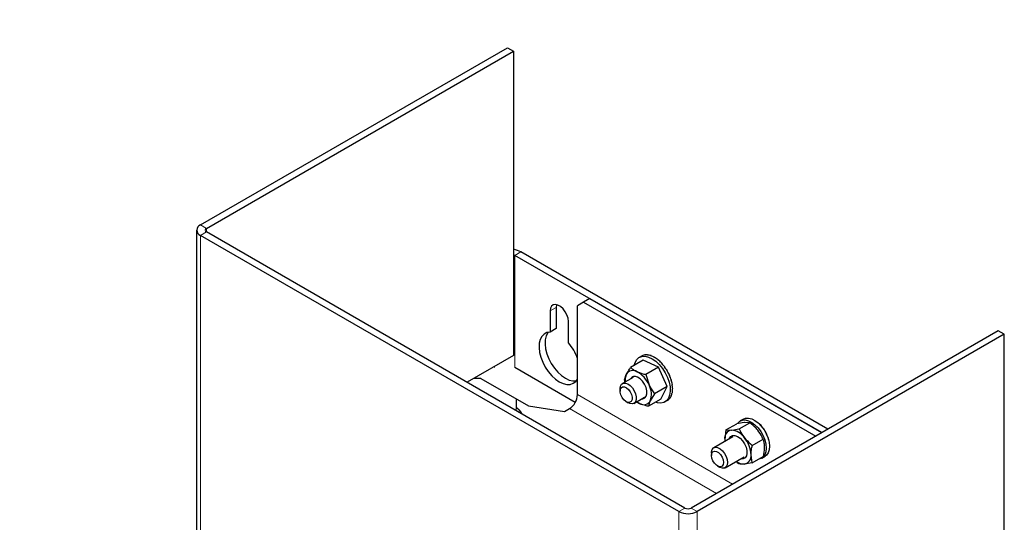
# Paper-space layout 'Blatt2' of a CAD drawing. Header units: millimetres. Extents: x 5 to 418, y 2 to 292.
# Tile 24 of 27: x 266 to 335, y 197 to 232. Entities that reach past the tile are written whole.
import ezdxf

# ---------------------------------------------------------------- set-up
doc = ezdxf.new("R2010")
doc.units = ezdxf.units.MM
doc.layers.add('SLD-0', color=7, linetype='Continuous')
doc.styles.add('SLDTEXTSTYLE0', font='TXT', dxfattribs={"width": 0.605})
doc.dimstyles.new('SLDDIMSTYLE0', dxfattribs={"dimtxt": 3.5, "dimasz": 3.302, "dimexe": 0, "dimexo": 0.0625, "dimgap": 0.875, "dimtad": 1, "dimlfac": 4, "dimrnd": 1e-09, "dimzin": 12, "dimdsep": 46, "dimtxsty": 'SLDTEXTSTYLE0', "dimsah": 1, "dimcen": 0.09, "dimadec": 0, "dimazin": 3, "dimtfac": 1, "dimtofl": 0, "dimtmove": 0, "dimatfit": 3, "dimfxl": 1, "dimfrac": 2, "dimtolj": 1, "dimtzin": 12, "dimarcsym": 0})

# ---------------------------------------------------------------- blocks, each defined once
blk = doc.blocks.new('_D_17')
at = {"layer": 'SLD-0', "color": 7}
for p, q in [((252.918, 242.435), (266.333, 242.435)), ((265.333, 92.435), (265.333, 242.435)), ((252.918, 92.435), (266.333, 92.435))]:
    blk.add_line(p, q, dxfattribs=at)
for points in [[(265.333, 242.435), (264.825, 239.133), (265.841, 239.133)], [(265.333, 92.435), (265.841, 95.737), (264.825, 95.737)]]:
    blk.add_solid(points, dxfattribs=at)
at = {"layer": 'SLD-0', "color": 7, "insert": (260.821, 163.424), "char_height": 3.5, "attachment_point": 1, "rotation": 90, "style": 'SLDTEXTSTYLE0'}
blk.add_mtext('600', dxfattribs=at)

psp = doc.layouts.new('Blatt2')

# ---------------------------------------------------------------- linework, layer by layer
at = {"color": 7, "linetype": 'Continuous', "lineweight": 25}
for p, q in [((278.758, 217.9881), (300.1833, 230.3567)), ((279.1822, 217.7432), (300.6076, 230.1117)), ((300.1833, 230.3567), (300.6076, 230.1117)), ((300.6076, 230.1117), (300.6076, 208.8817)), ((278.4944, 217.6207), (278.4944, 196.3906)), ((312.1334, 197.9861), (278.758, 217.2533)), ((312.5577, 198.231), (279.1822, 217.4982)), ((300.6924, 215.8549), (300.6076, 215.8986)), ((322.1015, 203.4956), (300.6924, 215.8549)), ((322.5258, 203.7406), (301.1167, 216.0998)), ((303.5774, 212.2296), (303.5774, 210.7485)), ((305.4866, 212.5974), (305.0623, 212.3524)), ((305.0623, 206.1467), (305.0623, 212.3524)), ((305.9109, 212.8423), (305.4866, 212.5974)), ((305.4866, 212.5974), (321.6773, 203.2507)), ((305.9109, 212.8423), (322.1015, 203.4956)), ((303.1531, 211.9847), (303.1531, 210.5035)), ((304.4259, 209.7688), (304.4259, 211.2499)), ((303.5774, 210.7485), (303.1531, 210.5035)), ((334.4073, 210.5996), (312.9819, 198.231)), ((334.8315, 210.3547), (313.4062, 197.9861)), ((334.8315, 210.3547), (334.4073, 210.5996)), ((334.8315, 194.9385), (334.8315, 210.3547)), ((300.6076, 208.8817), (297.3579, 207.0057)), ((309.523, 208.83), (309.3703, 208.7418)), ((309.5399, 208.8397), (309.5229, 208.8299)), ((309.5399, 208.8397), (309.54, 208.8395)), ((309.7317, 208.9107), (309.7147, 208.9009)), ((309.7317, 208.9107), (309.7341, 208.905)), ((309.9505, 208.9195), (309.9335, 208.9097)), ((309.9505, 208.9195), (309.9537, 208.9084)), ((310.188, 208.8656), (310.171, 208.8558)), ((310.188, 208.8656), (310.1903, 208.8501)), ((309.6469, 208.5448), (308.7674, 208.037)), ((310.7033, 208.0552), (309.6469, 208.5448)), ((310.4349, 208.7512), (310.4179, 208.7414)), ((310.4349, 208.7512), (310.4348, 208.7328)), ((310.6818, 208.5805), (310.6648, 208.5707)), ((310.6818, 208.5805), (310.678, 208.5612)), ((310.9193, 208.3603), (310.9023, 208.3505)), ((310.9193, 208.3603), (310.911, 208.3423)), ((311.1381, 208.0989), (311.1211, 208.0891)), ((311.1381, 208.0989), (311.1252, 208.0842)), ((304.9036, 205.6013), (300.6924, 208.0324)), ((308.3293, 207.1734), (308.4662, 207.5578)), ((310.7033, 208.0552), (309.8237, 207.5474)), ((309.8237, 207.5474), (310.0507, 206.8234)), ((311.3216, 206.7019), (310.7033, 208.0552)), ((311.3299, 207.8064), (311.3129, 207.7966)), ((311.3299, 207.8064), (311.3129, 207.7966)), ((311.4873, 207.4941), (311.4703, 207.4843)), ((298.3095, 207.2691), (297.8143, 207.2691)), ((298.3095, 207.2691), (301.6317, 205.3513)), ((308.9395, 207.35), (308.1979, 206.9218)), ((308.3748, 207.024), (308.3293, 207.1734)), ((311.6043, 207.1738), (311.5873, 207.1641)), ((311.6763, 206.8581), (311.6593, 206.8483)), ((298.8048, 206.1703), (298.8354, 206.1801)), ((308.0322, 206.5556), (308.0322, 206.3923)), ((310.442, 206.1942), (310.1409, 205.715)), ((311.3216, 206.7019), (310.442, 206.1942)), ((310.8835, 205.8383), (311.3216, 206.7019)), ((311.6043, 206.0552), (311.5873, 206.0454)), ((311.6763, 206.2878), (311.6594, 206.278)), ((311.7006, 206.5589), (311.6837, 206.5491)), ((300.772, 205.8316), (300.772, 205.129)), ((301.6317, 205.3513), (304.1431, 204.9628)), ((308.4564, 205.6575), (308.5978, 205.5758)), ((308.9978, 205.5362), (309.7394, 205.9643)), ((310.8835, 205.8383), (310.004, 205.3306)), ((311.1601, 205.6413), (311.3129, 205.7295)), ((311.33, 205.7394), (311.313, 205.7296)), ((311.4874, 205.87), (311.4704, 205.8602)), ((300.7639, 205.0394), (300.772, 205.129)), ((304.1431, 204.9628), (304.4966, 205.1669)), ((315.4143, 203.6765), (316.1694, 204.1123)), ((316.3363, 203.7517), (317.0913, 204.1875)), ((316.6443, 204.4421), (316.4181, 204.3114)), ((317.0913, 204.1875), (316.7124, 204.1973)), ((315.4143, 203.6765), (315.3295, 203.0178)), ((315.4143, 203.6765), (315.7932, 203.6667)), ((315.8892, 203.1979), (314.5619, 202.4316)), ((315.3295, 203.0178), (315.3364, 202.8787)), ((317.2528, 202.6043), (318.0078, 203.0402)), ((314.3961, 202.0653), (314.3961, 201.902)), ((317.2474, 201.3817), (317.168, 201.9456)), ((315.3618, 201.0459), (316.6892, 201.8122)), ((317.2474, 201.3817), (316.7043, 201.2967)), ((317.2474, 201.3817), (318.0024, 201.8176)), ((317.9179, 201.7133), (318.1442, 201.8439)), ((314.8203, 201.1672), (314.9617, 201.0856))]:
    psp.add_line(p, q, dxfattribs=at)
at = {"color": 7, "linetype": 'Continuous', "lineweight": 18}
for p, q in [((279.1822, 217.7432), (278.758, 217.9881)), ((279.1822, 217.4982), (279.1822, 217.7432)), ((279.1822, 217.4982), (278.758, 217.2533)), ((278.758, 217.2533), (278.758, 196.0232)), ((301.1167, 216.0998), (300.6924, 215.8549)), ((300.6924, 215.8549), (300.6924, 208.0324)), ((303.5774, 212.2296), (303.1531, 211.9847)), ((299.2782, 208.1143), (299.2782, 208.0324)), ((315.8781, 199.9029), (305.0623, 206.1467)), ((304.4966, 205.1669), (314.7466, 199.2497)), ((312.5577, 198.231), (312.1334, 197.9861)), ((312.1334, 176.756), (312.1334, 197.9861)), ((312.9819, 198.231), (313.4062, 197.9861)), ((313.4062, 176.756), (313.4062, 197.9861))]:
    psp.add_line(p, q, dxfattribs=at)
at = {"color": 7, "linetype": 'Continuous', "lineweight": 25, "flags": 128}
for points in [[(301.1167, 216.0998), (300.8742, 216.2147), (300.6076, 216.2976)], [(304.4259, 211.2499), (304.4002, 211.4718), (304.3249, 211.7056), (304.2063, 211.9321), (304.0539, 212.1332), (303.8801, 212.2924), (303.699, 212.397), (303.5252, 212.4384), (303.3728, 212.4133), (303.2542, 212.3237), (303.1789, 212.1768), (303.1531, 211.9847)], [(303.6048, 212.4272), (303.6032, 212.4218), (303.5774, 212.2296)], [(303.1531, 210.5035), (302.9249, 210.4692), (302.7281, 210.3697), (302.57, 210.2086), (302.4562, 209.9918), (302.3909, 209.7272), (302.3766, 209.4243), (302.4137, 209.0944), (302.5008, 208.7492), (302.6349, 208.4015), (302.8109, 208.0638), (303.0226, 207.7484), (303.2622, 207.4669), (303.521, 207.2294), (303.7895, 207.0447), (304.0581, 206.9194), (304.3169, 206.858), (304.5565, 206.8629), (304.7682, 206.9339), (304.9442, 207.0683), (305.0623, 207.2311)], [(303.0245, 210.4929), (302.9942, 210.4535), (302.8804, 210.2367), (302.8152, 209.9721), (302.8009, 209.6693), (302.8379, 209.3393), (302.9251, 208.9941), (303.0591, 208.6464), (303.2352, 208.3087), (303.4469, 207.9933), (303.6865, 207.7118), (303.9452, 207.4743), (304.2138, 207.2896), (304.4824, 207.1643), (304.7411, 207.103), (304.9788, 207.1075)], [(309.0221, 208.1841), (309.0797, 208.3879), (309.1932, 208.5875), (309.3506, 208.7299), (309.5454, 208.8093), (309.7697, 208.8226), (310.0143, 208.769), (310.2692, 208.6509), (310.5239, 208.473), (310.768, 208.2426), (310.9915, 207.9693), (311.1853, 207.6641), (311.3415, 207.3395), (311.4535, 207.0089), (311.5169, 206.6858), (311.5291, 206.3833), (311.4895, 206.114), (311.3998, 205.8888), (311.2637, 205.7169), (311.0867, 205.6054), (310.876, 205.5588), (310.6403, 205.5791), (310.5031, 205.6187)], [(308.0322, 206.5556), (308.0323, 206.5699), (308.0611, 206.7452), (308.1376, 206.8745), (308.255, 206.9465), (308.4029, 206.9548), (308.5681, 206.8985), (308.7359, 206.7828), (308.8915, 206.6179), (309.0209, 206.4184), (309.1128, 206.2021), (309.159, 205.9882), (309.1552, 205.7956), (309.102, 205.6416), (309.0039, 205.5398), (308.8698, 205.4992), (308.7115, 205.5235), (308.5978, 205.5758)], [(309.5587, 205.86), (309.6165, 205.8624), (309.754, 205.9159), (309.8515, 206.0334), (309.9004, 206.2044), (309.8962, 206.4139), (309.8393, 206.6431), (309.7349, 206.8717), (309.5921, 207.0794), (309.4237, 207.2478), (309.2446, 207.3618)], [(308.4365, 205.6695), (308.2927, 205.7899), (308.1687, 205.9534), (308.0794, 206.1403), (308.0356, 206.328), (308.0426, 206.494), (308.0994, 206.6181), (308.1993, 206.6855), (308.3302, 206.688), (308.4764, 206.6252), (308.6201, 206.5049), (308.7441, 206.3414), (308.8334, 206.1545), (308.8773, 205.9667), (308.8703, 205.8008), (308.8135, 205.6766), (308.7136, 205.6092), (308.5826, 205.6068), (308.4365, 205.6695)], [(309.1911, 205.6478), (309.2735, 205.5928), (309.3937, 205.528)], [(316.2415, 204.1434), (316.2532, 204.1604), (316.39, 204.294), (316.5632, 204.3677), (316.7647, 204.378), (316.985, 204.3245), (317.2138, 204.2096), (317.4406, 204.0387), (317.6545, 203.8198), (317.8458, 203.5632), (318.0053, 203.2808), (318.1257, 202.9859), (318.2013, 202.6922), (318.2286, 202.4135), (318.2063, 202.1628), (318.1354, 201.9518), (318.0194, 201.7904), (317.8635, 201.6861), (317.7054, 201.6462)], [(316.6443, 204.4421), (316.7895, 204.4983), (316.9909, 204.5086), (317.2112, 204.4551), (317.4401, 204.3402), (317.6668, 204.1693), (317.8808, 203.9505), (318.072, 203.6938), (318.2316, 203.4115), (318.352, 203.1165), (318.4276, 202.8228), (318.4549, 202.5441), (318.4326, 202.2934), (318.3617, 202.0824), (318.2456, 201.921), (318.1442, 201.8439)], [(315.6437, 203.0561), (315.6598, 203.098), (315.7511, 203.2257), (315.8826, 203.2932), (316.0439, 203.2949), (316.2217, 203.2307), (316.4018, 203.1059), (316.5694, 202.9305)], [(316.5694, 202.9305), (316.7111, 202.7187), (316.8153, 202.4877), (316.8736, 202.2562), (316.8813, 202.043), (316.8377, 201.8654), (316.7465, 201.7377), (316.6149, 201.6702), (316.4536, 201.6685), (316.4436, 201.6704)], [(314.3961, 202.0653), (314.4025, 202.159), (314.4522, 202.3164), (314.5471, 202.4225), (314.679, 202.4678), (314.8359, 202.4483), (315.0041, 202.3658), (315.1685, 202.2275), (315.3145, 202.0459), (315.4292, 201.8369), (315.5024, 201.6193), (315.5275, 201.4122), (315.5275, 201.4122)], [(315.2191, 201.5945), (315.2447, 201.4122), (315.2191, 201.2594), (315.1454, 201.1546), (315.0325, 201.1104), (314.8941, 201.1321), (314.7467, 201.2172), (314.6083, 201.3553), (314.4954, 201.5298), (314.4217, 201.7197), (314.3961, 201.902), (314.4217, 202.0548), (314.4954, 202.1597), (314.6083, 202.2039), (314.7467, 202.1821), (314.8941, 202.0971), (315.0325, 201.959), (315.1454, 201.7844), (315.2191, 201.5945)], [(315.5275, 201.4122), (315.5024, 201.2342), (315.4292, 201.101), (315.3145, 201.0244), (315.1685, 201.0114), (315.0041, 201.063), (314.9617, 201.0856)]]:
    psp.add_lwpolyline(points, dxfattribs=at)
at = {"color": 7, "linetype": 'Continuous', "lineweight": 25}
for centre, radius, start, end in [((278.8974, 217.6207), 0.3929, 110.78241, 249.21759), ((279.2287, 217.6207), 0.131, 110.783883, 249.216117), ((301.8571, 207.5624), 3.3863, 18.820087, 40.658768), ((309.8905, 208.1908), 0.7372, 102.436102, 119.902754), ((309.9003, 208.0502), 0.8708, 86.692474, 102.303481), ((309.8677, 207.7735), 1.1381, 73.656107, 86.682844), ((309.7428, 207.3909), 1.5262, 63.03188, 73.704898), ((309.5149, 206.9627), 1.9947, 54.198356, 63.084134), ((309.2238, 206.5696), 2.466, 46.564614, 54.241542), ((308.9393, 206.2744), 2.8572, 39.684903, 46.603891), ((309.3818, 207.1592), 0.9985, 156.473841, 187.238079), ((308.9269, 207.3034), 0.5263, 57.016182, 151.084594), ((309.056, 207.0767), 0.3418, 56.512135, 150.387164), ((308.3199, 206.0917), 1.8791, 22.914988, 61.608305), ((308.7534, 206.122), 3.0782, 33.17477, 39.71958), ((308.7361, 206.1098), 3.0798, 26.708282, 33.208318), ((308.9278, 206.2031), 2.8471, 19.93576, 26.743439), ((308.8653, 206.1691), 1.354, 340.402697, 28.894821), ((309.3051, 206.3342), 2.4284, 12.457314, 19.981087), ((309.7984, 206.4351), 1.9062, 3.724286, 12.519294), ((303.8342, 206.2026), 1.2294, 302.605581, 357.394578), ((310.9771, 206.2771), 0.6527, 321.416446, 339.208823), ((310.7174, 206.3925), 0.9489, 339.176179, 353.069267), ((310.3028, 206.4571), 1.384, 352.971297, 3.810002), ((309.6802, 205.9694), 0.5263, 237.015993, 331.083929), ((311.0744, 206.1784), 0.5081, 300.204631, 321.214149), ((316.3416, 202.5353), 2.0994, 11.890492, 48.104139), ((315.8914, 203.1064), 0.5688, 99.939738, 188.96497), ((315.7137, 202.4742), 1.1951, 33.313655, 86.187348), ((315.1797, 201.8613), 1.9901, 2.429138, 39.629275), ((316.6061, 201.857), 0.5688, 279.939862, 8.965257), ((316.6908, 202.1772), 0.8806, 230.980663, 270.882176), ((312.7698, 199.2144), 1.3834, 242.610438, 297.389562), ((312.7698, 198.6404), 0.4611, 242.611325, 297.388675)]:
    psp.add_arc(centre, radius, start, end, dxfattribs=at)
at = {"color": 7, "linetype": 'Continuous', "lineweight": 18}
psp.add_arc((300.2513, 204.4011), 0.997, 24.251797, 58.51459, dxfattribs=at)
at = {"color": 7, "linetype": 'Continuous', "lineweight": 25}
for points, knots in [([(308.4662, 207.5578), (308.4716, 207.5682), (308.5149, 207.6524), (308.6119, 207.8148), (308.7134, 207.9599), (308.7674, 208.037)], [0, 0, 0, 0, 0.0615446, 0.5017346, 1, 1, 1, 1]), ([(308.7674, 208.037), (308.8159, 207.9963), (308.9169, 207.9116), (309.0683, 207.8159), (309.1716, 207.7653), (309.2134, 207.7448)], [0, 0, 0, 0, 0.3549043, 0.7389636, 1, 1, 1, 1]), ([(309.2134, 207.7448), (309.286, 207.7142), (309.4368, 207.6504), (309.6429, 207.5907), (309.7746, 207.5592), (309.8237, 207.5474)], [0, 0, 0, 0, 0.3675806, 0.7641962, 1, 1, 1, 1]), ([(310.0507, 206.8234), (310.0581, 206.8074), (310.162, 206.5831), (310.3072, 206.3815), (310.442, 206.1942)], [0, 0, 0, 0, 0.0712771, 1, 1, 1, 1]), ([(309.3937, 205.528), (309.3511, 205.5473), (309.2791, 205.58), (309.2161, 205.6278), (309.1904, 205.6473)], [0, 0, 0, 0, 0.5908025, 1, 1, 1, 1]), ([(310.004, 205.3306), (309.9548, 205.3421), (309.7463, 205.3908), (309.5464, 205.4686), (309.3937, 205.528)], [0, 0, 0, 0, 0.2359788, 1, 1, 1, 1]), ([(310.1409, 205.715), (310.1358, 205.7048), (310.0745, 205.5832), (310.0377, 205.4514), (310.004, 205.3306)], [0, 0, 0, 0, 0.083245, 1, 1, 1, 1]), ([(301.2013, 204.7869), (301.1689, 204.8482), (301.0983, 204.9816), (300.946, 205.1367), (300.825, 205.2156), (300.772, 205.2501)], [0, 0, 0, 0, 0.3240503, 0.7039049, 1, 1, 1, 1]), ([(316.7124, 204.1973), (316.7014, 204.1964), (316.5188, 204.1807), (316.3386, 204.1454), (316.1694, 204.1123)], [0, 0, 0, 0, 0.0606624, 1, 1, 1, 1]), ([(317.6317, 203.6613), (317.5927, 203.7082), (317.4316, 203.902), (317.238, 204.0644), (317.0913, 204.1875)], [0, 0, 0, 0, 0.2420462, 1, 1, 1, 1]), ([(315.7932, 203.6667), (315.8043, 203.6676), (315.9869, 203.6833), (316.167, 203.7186), (316.3363, 203.7517)], [0, 0, 0, 0, 0.0606624, 1, 1, 1, 1]), ([(316.3363, 203.7517), (316.4184, 203.5883), (316.5277, 203.3708), (316.6756, 203.1785), (316.7124, 203.1306)], [0, 0, 0, 0, 0.75116861, 1, 1, 1, 1]), ([(318.0078, 203.0402), (317.9848, 203.089), (317.8815, 203.3085), (317.7409, 203.507), (317.6317, 203.6613)], [0, 0, 0, 0, 0.2226296, 1, 1, 1, 1]), ([(315.3295, 203.0178), (315.3293, 203.0033), (315.3285, 202.958), (315.3375, 202.9134), (315.3437, 202.883)], [0, 0, 0, 0, 0.3180329, 1, 1, 1, 1]), ([(316.7124, 203.1306), (316.8428, 202.9858), (317.0117, 202.7982), (317.208, 202.6404), (317.2528, 202.6043)], [0, 0, 0, 0, 0.7717342, 1, 1, 1, 1]), ([(317.168, 201.9456), (317.1681, 201.9602), (317.1694, 202.0746), (317.1897, 202.2962), (317.2313, 202.4992), (317.2528, 202.6043)], [0, 0, 0, 0, 0.0657363, 0.5160905, 1, 1, 1, 1]), ([(318.0078, 203.0402), (318.0303, 202.9523), (318.0777, 202.7673), (318.0839, 202.5764), (318.0872, 202.4763)], [0, 0, 0, 0, 0.4753804, 1, 1, 1, 1]), ([(318.0872, 202.4763), (318.0871, 202.4617), (318.0847, 202.2402), (318.0422, 202.0217), (318.0024, 201.8176)], [0, 0, 0, 0, 0.06580852, 1, 1, 1, 1]), ([(316.1242, 201.486), (316.1465, 201.4623), (316.2083, 201.3966), (316.2798, 201.3416), (316.3255, 201.3065)], [0, 0, 0, 0, 0.36181965, 1, 1, 1, 1]), ([(316.7043, 201.2967), (316.6935, 201.2959), (316.5675, 201.2858), (316.4411, 201.2966), (316.3255, 201.3065)], [0, 0, 0, 0, 0.0854973, 1, 1, 1, 1])]:
    psp.add_open_spline(points, degree=3, knots=knots, dxfattribs=at)

# ---------------------------------------------------------------- dimensions: what is measured, and where the dimension line sits
at = {"layer": 'SLD-0', "color": 7}
dim = psp.add_linear_dim(base=(265.3331, 242.4345), p1=(252.9175, 92.4345), p2=(252.9175, 242.4345), angle=90, dimstyle='SLDDIMSTYLE0', dxfattribs=at)
dim.commit()
dim.dimension.update_dxf_attribs({"geometry": '_D_17', "text_midpoint": (265.3331, 167.4345), "dimtype": 160})

doc.saveas('drawing.dxf')
